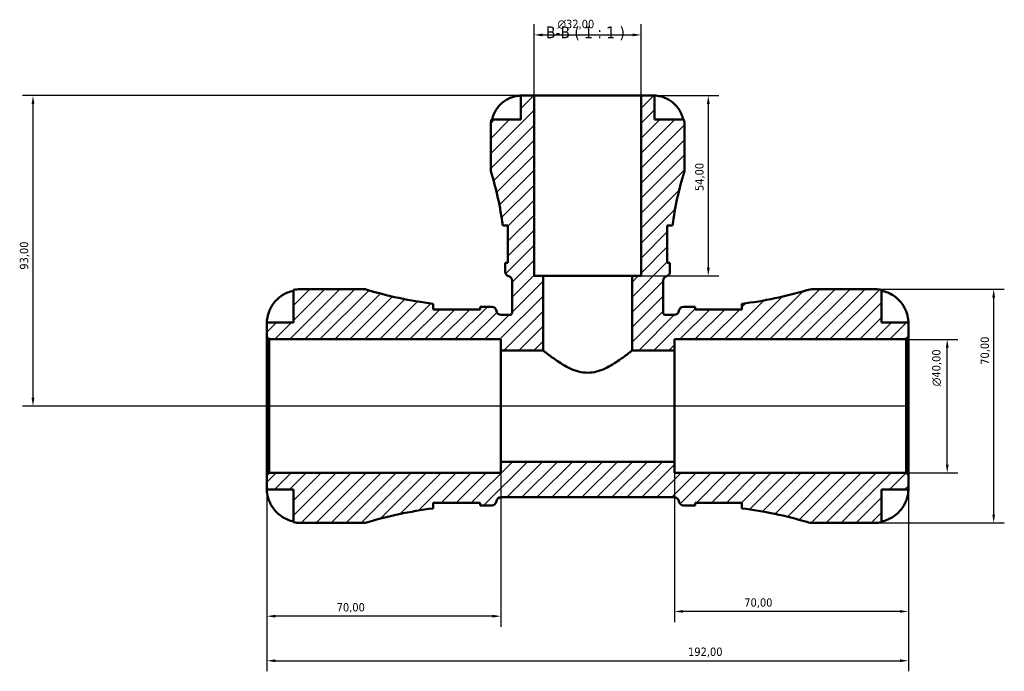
# Model space of a CAD drawing. Header units: millimetres. Extents: x 0 to 902, y 0 to 826.
# Tile 8 of 10: x 267 to 562, y 630 to 826. Entities that reach past the tile are written whole.
import ezdxf

# ---------------------------------------------------------------- set-up
doc = ezdxf.new("R2010")
doc.units = ezdxf.units.MM
for name, color, linetype, lineweight in [('Dimension (ISO)', 7, 'Continuous', 25), ('Hatch (ISO)', 7, 'Continuous', 18), ('Symbol (ISO)', 7, 'Continuous', 25), ('Visible (ISO)', 7, 'Continuous', 50)]:
    doc.layers.add(name, color=color, linetype=linetype, lineweight=lineweight)
doc.styles.add('Label Text (ISO)', font='tahoma.ttf')
doc.styles.add('Note Text (ISO)', font='tahoma.ttf')
doc.dimstyles.new('Default (ISO)', dxfattribs={"dimtxt": 2.5, "dimasz": 2.5, "dimexe": 3.175, "dimexo": 0, "dimgap": 0.762, "dimtad": 1, "dimrnd": 1e-08, "dimzin": 0, "dimtxsty": 'Note Text (ISO)', "dimcen": 0.09, "dimdle": 10, "dimclrd": 256, "dimclre": 256, "dimclrt": 256, "dimazin": 0, "dimtfac": 1.40208, "dimtmove": 0, "dimatfit": 3, "dimfxl": 1, "dimtolj": 1, "dimtzin": 0, "dimlwd": -1, "dimlwe": -1, "dimarcsym": 0})

# ---------------------------------------------------------------- blocks, each defined once
blk = doc.blocks.new('*D7')
at = {"layer": 'Defpoints', "color": 0, "transparency": 16777216}
for p in [(341.28, 689.1), (533.28, 689.1), (533.28, 633.53)]:
    blk.add_point(p, dxfattribs=at)
at = {"layer": 'Dimension (ISO)', "transparency": 16777216}
for p, q in [((341.28, 689.1), (341.28, 630.36)), ((533.28, 689.1), (533.28, 630.36)), ((343.78, 633.53), (530.78, 633.53))]:
    blk.add_line(p, q, dxfattribs=at)
for points in [[(343.78, 633.95), (343.78, 633.11), (341.28, 633.53)], [(530.78, 633.95), (530.78, 633.11), (533.28, 633.53)]]:
    blk.add_solid(points, dxfattribs=at)
at = {"layer": 'Dimension (ISO)', "color": 232, "true_color": 0xca0064, "transparency": 16777216, "insert": (467.33, 637.47), "char_height": 2.5, "attachment_point": 1, "style": 'Note Text (ISO)'}
blk.add_mtext('\\A1;192,00', dxfattribs=at)
blk = doc.blocks.new('*D8')
at = {"layer": 'Defpoints', "color": 0, "transparency": 16777216}
for p in [(463.28, 693.14), (533.28, 689.1), (463.28, 648.3)]:
    blk.add_point(p, dxfattribs=at)
at = {"layer": 'Dimension (ISO)', "transparency": 16777216}
for p, q in [((463.28, 693.14), (463.28, 645.12)), ((533.28, 689.1), (533.28, 645.12)), ((530.78, 648.3), (465.78, 648.3))]:
    blk.add_line(p, q, dxfattribs=at)
for points in [[(465.78, 648.71), (465.78, 647.88), (463.28, 648.3)], [(530.78, 648.71), (530.78, 647.88), (533.28, 648.3)]]:
    blk.add_solid(points, dxfattribs=at)
at = {"layer": 'Dimension (ISO)', "color": 232, "true_color": 0xca0064, "transparency": 16777216, "insert": (484.16, 652.23), "char_height": 2.5, "attachment_point": 1, "style": 'Note Text (ISO)'}
blk.add_mtext('\\A1;70,00', dxfattribs=at)
blk = doc.blocks.new('*D9')
at = {"layer": 'Defpoints', "color": 0, "transparency": 16777216}
for p in [(411.28, 693.14), (341.28, 689.1), (341.28, 646.87)]:
    blk.add_point(p, dxfattribs=at)
at = {"layer": 'Dimension (ISO)', "transparency": 16777216}
for p, q in [((411.28, 693.14), (411.28, 643.69)), ((341.28, 689.1), (341.28, 643.69)), ((408.78, 646.87), (343.78, 646.87))]:
    blk.add_line(p, q, dxfattribs=at)
for points in [[(343.78, 647.29), (343.78, 646.45), (341.28, 646.87)], [(408.78, 647.29), (408.78, 646.45), (411.28, 646.87)]]:
    blk.add_solid(points, dxfattribs=at)
at = {"layer": 'Dimension (ISO)', "color": 232, "true_color": 0xca0064, "transparency": 16777216, "insert": (362.16, 650.8), "char_height": 2.5, "attachment_point": 1, "style": 'Note Text (ISO)'}
blk.add_mtext('\\A1;70,00', dxfattribs=at)
blk = doc.blocks.new('*D10')
at = {"layer": 'Defpoints', "color": 0, "transparency": 16777216}
for p in [(453.28, 802.8), (450.61, 748.8), (473.4, 748.8)]:
    blk.add_point(p, dxfattribs=at)
at = {"layer": 'Dimension (ISO)', "transparency": 16777216}
for p, q in [((453.28, 802.8), (476.58, 802.8)), ((473.4, 800.3), (473.4, 751.3)), ((450.61, 748.8), (476.58, 748.8))]:
    blk.add_line(p, q, dxfattribs=at)
for points in [[(472.98, 800.3), (473.82, 800.3), (473.4, 802.8)], [(472.98, 751.3), (473.82, 751.3), (473.4, 748.8)]]:
    blk.add_solid(points, dxfattribs=at)
at = {"layer": 'Dimension (ISO)', "color": 232, "true_color": 0xca0064, "transparency": 16777216, "insert": (469.47, 774.2), "char_height": 2.5, "attachment_point": 1, "rotation": 90, "style": 'Note Text (ISO)'}
blk.add_mtext('\\A1;54,00', dxfattribs=at)
blk = doc.blocks.new('*D11')
at = {"layer": 'Defpoints', "color": 0, "transparency": 16777216}
for p in [(532.58, 729.8), (544.91, 729.8), (532.58, 689.8)]:
    blk.add_point(p, dxfattribs=at)
at = {"layer": 'Dimension (ISO)', "transparency": 16777216}
for p, q in [((532.58, 729.8), (548.08, 729.8)), ((544.91, 692.3), (544.91, 727.3)), ((532.58, 689.8), (548.08, 689.8))]:
    blk.add_line(p, q, dxfattribs=at)
for points in [[(544.49, 727.3), (545.33, 727.3), (544.91, 729.8)], [(544.49, 692.3), (545.33, 692.3), (544.91, 689.8)]]:
    blk.add_solid(points, dxfattribs=at)
at = {"layer": 'Dimension (ISO)', "color": 232, "true_color": 0xca0064, "transparency": 16777216, "insert": (540.38, 715.75), "char_height": 2.5, "attachment_point": 1, "rotation": 90, "style": 'Note Text (ISO)'}
blk.add_mtext('\\A1;\\fAIGDT|b0|i0;\\H2.5000;\\ln\\fTahoma|b0|i0;\\H2.5000;40,00', dxfattribs=at)
blk = doc.blocks.new('*D12')
at = {"layer": 'Defpoints', "color": 0, "transparency": 16777216}
for p in [(523.28, 744.8), (558.81, 744.8), (523.28, 674.8)]:
    blk.add_point(p, dxfattribs=at)
at = {"layer": 'Dimension (ISO)', "transparency": 16777216}
for p, q in [((523.28, 744.8), (561.99, 744.8)), ((558.81, 677.3), (558.81, 742.3)), ((523.28, 674.8), (561.99, 674.8))]:
    blk.add_line(p, q, dxfattribs=at)
for points in [[(558.4, 742.3), (559.23, 742.3), (558.81, 744.8)], [(558.4, 677.3), (559.23, 677.3), (558.81, 674.8)]]:
    blk.add_solid(points, dxfattribs=at)
at = {"layer": 'Dimension (ISO)', "color": 232, "true_color": 0xca0064, "transparency": 16777216, "insert": (554.88, 722.18), "char_height": 2.5, "attachment_point": 1, "rotation": 90, "style": 'Note Text (ISO)'}
blk.add_mtext('\\A1;70,00', dxfattribs=at)
blk = doc.blocks.new('*D13')
at = {"layer": 'Defpoints', "color": 0, "transparency": 16777216}
for p in [(453.28, 820.98), (421.28, 802.8), (453.28, 802.8)]:
    blk.add_point(p, dxfattribs=at)
at = {"layer": 'Dimension (ISO)', "transparency": 16777216}
for p, q in [((421.28, 802.8), (421.28, 824.16)), ((453.28, 802.8), (453.28, 824.16)), ((423.78, 820.98), (450.78, 820.98))]:
    blk.add_line(p, q, dxfattribs=at)
for points in [[(423.78, 821.4), (423.78, 820.57), (421.28, 820.98)], [(450.78, 821.4), (450.78, 820.57), (453.28, 820.98)]]:
    blk.add_solid(points, dxfattribs=at)
at = {"layer": 'Dimension (ISO)', "color": 232, "true_color": 0xca0064, "transparency": 16777216, "insert": (428.22, 825.51), "char_height": 2.5, "attachment_point": 1, "style": 'Note Text (ISO)'}
blk.add_mtext('\\A1;\\fAIGDT|b0|i0;\\H2.5000;\\ln\\fTahoma|b0|i0;\\H2.5000;32,00', dxfattribs=at)
blk = doc.blocks.new('*D14')
at = {"layer": 'Defpoints', "color": 0, "transparency": 16777216}
for p in [(421.28, 802.8), (271.28, 709.8), (533.28, 709.8)]:
    blk.add_point(p, dxfattribs=at)
at = {"layer": 'Dimension (ISO)', "transparency": 16777216}
for p, q in [((421.28, 802.8), (268.1, 802.8)), ((271.28, 800.3), (271.28, 712.3)), ((533.28, 709.8), (268.1, 709.8))]:
    blk.add_line(p, q, dxfattribs=at)
for points in [[(270.86, 800.3), (271.7, 800.3), (271.28, 802.8)], [(270.86, 712.3), (271.7, 712.3), (271.28, 709.8)]]:
    blk.add_solid(points, dxfattribs=at)
at = {"layer": 'Dimension (ISO)', "color": 232, "true_color": 0xca0064, "transparency": 16777216, "insert": (267.34, 750.65), "char_height": 2.5, "attachment_point": 1, "rotation": 90, "style": 'Note Text (ISO)'}
blk.add_mtext('\\A1;93,00', dxfattribs=at)

msp = doc.modelspace()

# ---------------------------------------------------------------- hatches: boundary and pattern name
at = {"layer": 'Hatch (ISO)'}
h = msp.add_hatch(dxfattribs=at)
h.set_pattern_fill('ANSI31', color=256, scale=25.4, style=0)
h.set_pattern_definition([(45, (0, 0), (-2.245064, 2.245064), [])])
edge = h.paths.add_edge_path()
edge.add_line((341.279, 730.503), (341.979, 729.803))
edge.add_line((341.979, 729.803), (411.279, 729.803))
edge.add_line((411.279, 729.803), (411.279, 726.469))
edge.add_line((411.279, 726.469), (423.946, 726.469))
edge.add_line((423.946, 726.469), (423.946, 748.803))
edge.add_line((423.946, 748.803), (421.279, 748.803))
edge.add_line((421.279, 748.803), (421.279, 802.803))
edge.add_line((421.279, 802.803), (417.279, 802.803))
edge.add_line((417.279, 802.803), (417.279, 795.603))
edge.add_line((417.279, 795.603), (408.461, 795.603))
edge.add_ellipse((417.279, 793.803), major_axis=(-8.818, 1.8), ratio=1, start_angle=0, end_angle=11.53696)
edge.add_line((408.279, 793.803), (408.279, 780.123))
edge.add_ellipse((319.823, 752.043), major_axis=(88.456, 28.08), ratio=1, start_angle=349.74268, end_angle=360, ccw=False)
edge.add_line((411.865, 763.923), (413.429, 763.923))
edge.add_line((413.429, 763.923), (413.429, 752.723))
edge.add_line((413.429, 752.723), (412.626, 752.723))
edge.add_ellipse((319.823, 752.043), major_axis=(92.803, 0.68), ratio=1, start_angle=359.58018, end_angle=360, ccw=False)
edge.add_line((412.629, 752.043), (412.629, 750.095))
edge.add_ellipse((414.029, 750.095), major_axis=(-1.4, 0), ratio=1, start_angle=0, end_angle=74.03799)
edge.add_ellipse((413.259, 747.403), major_axis=(0.385, 1.346), ratio=1, start_angle=285.96201, end_angle=360, ccw=False)
edge.add_line((414.659, 747.403), (414.659, 737.803))
edge.add_spline(control_points=[(414.659, 737.803), (414.659, 737.756), (414.654, 737.709), (414.635, 737.617), (414.621, 737.572), (414.567, 737.444), (414.516, 737.368), (414.386, 737.24), (414.309, 737.19), (414.14, 737.12), (414.05, 737.103), (413.959, 737.103)], knot_values=[-0.110237, -0.110237, -0.110237, -0.110237, -0.0961362, -0.0961362, -0.0820353, -0.0820353, -0.0546902, -0.0546902, -0.0273451, -0.0273451, 0, 0, 0, 0], degree=3, periodic=0)
edge.add_line((413.959, 737.103), (411.357, 737.103))
edge.add_ellipse((411.357, 738.503), major_axis=(0, -1.4), ratio=1, start_angle=277.18076, end_angle=360, ccw=False)
edge.add_ellipse((408.579, 738.153), major_axis=(1.389, 0.175), ratio=1, start_angle=0, end_angle=82.81924)
edge.add_line((408.579, 739.553), (405.779, 739.553))
edge.add_ellipse((405.779, 859.512), major_axis=(0, -119.959), ratio=1, start_angle=359.66566, end_angle=360, ccw=False)
edge.add_line((405.079, 739.555), (405.079, 738.753))
edge.add_line((405.079, 738.753), (391.079, 738.753))
edge.add_line((391.079, 738.753), (391.079, 740.457))
edge.add_ellipse((405.779, 859.512), major_axis=(-14.7, -119.055), ratio=1, start_angle=350.02517, end_angle=360, ccw=False)
edge.add_line((370.679, 744.803), (351.279, 744.803))
edge.add_ellipse((351.279, 734.803), major_axis=(0, 10), ratio=1, start_angle=0, end_angle=11.53696)
edge.add_line((349.279, 744.601), (349.279, 734.803))
edge.add_line((349.279, 734.803), (341.279, 734.803))
edge.add_line((341.279, 734.803), (341.279, 730.503))
edge = h.paths.add_edge_path()
edge.add_ellipse((504.911, 681.803), major_axis=(-1.992, -6.711), ratio=1, start_angle=0, end_angle=16.53458)
edge.add_line((504.911, 674.803), (523.279, 674.803))
edge.add_ellipse((523.279, 684.803), major_axis=(0, -10), ratio=1, start_angle=0, end_angle=11.53696)
edge.add_line((525.279, 675.005), (525.279, 684.803))
edge.add_line((525.279, 684.803), (533.279, 684.803))
edge.add_line((533.279, 684.803), (533.279, 689.103))
edge.add_line((533.279, 689.103), (532.579, 689.803))
edge.add_line((532.579, 689.803), (463.279, 689.803))
edge.add_line((463.279, 689.803), (463.279, 693.136))
edge.add_line((463.279, 693.136), (411.279, 693.136))
edge.add_line((411.279, 693.136), (411.279, 689.803))
edge.add_line((411.279, 689.803), (341.979, 689.803))
edge.add_line((341.979, 689.803), (341.279, 689.103))
edge.add_line((341.279, 689.103), (341.279, 684.803))
edge.add_line((341.279, 684.803), (349.279, 684.803))
edge.add_line((349.279, 684.803), (349.279, 675.005))
edge.add_ellipse((351.279, 684.803), major_axis=(-2, -9.798), ratio=1, start_angle=0, end_angle=11.53696)
edge.add_line((351.279, 674.803), (370.679, 674.803))
edge.add_ellipse((405.779, 560.093), major_axis=(-35.1, 114.709), ratio=1, start_angle=350.02517, end_angle=360, ccw=False)
edge.add_line((391.079, 679.148), (391.079, 680.853))
edge.add_line((391.079, 680.853), (405.079, 680.853))
edge.add_line((405.079, 680.853), (405.079, 680.051))
edge.add_ellipse((405.779, 560.093), major_axis=(-0.7, 119.957), ratio=1, start_angle=359.66566, end_angle=360, ccw=False)
edge.add_line((405.779, 680.053), (408.579, 680.053))
edge.add_ellipse((408.579, 681.453), major_axis=(0, -1.4), ratio=1, start_angle=0, end_angle=82.81924)
edge.add_ellipse((411.357, 681.103), major_axis=(-1.389, 0.175), ratio=1, start_angle=277.18076, end_angle=360, ccw=False)
edge.add_line((411.357, 682.503), (463.201, 682.503))
edge.add_ellipse((463.201, 681.103), major_axis=(0, 1.4), ratio=1, start_angle=277.18076, end_angle=360, ccw=False)
edge.add_ellipse((465.979, 681.453), major_axis=(-1.389, -0.175), ratio=1, start_angle=0, end_angle=82.81924)
edge.add_line((465.979, 680.053), (468.779, 680.053))
edge.add_ellipse((468.779, 560.093), major_axis=(0, 119.959), ratio=1, start_angle=359.66566, end_angle=360, ccw=False)
edge.add_line((469.479, 680.051), (469.479, 680.853))
edge.add_line((469.479, 680.853), (483.479, 680.853))
edge.add_line((483.479, 680.853), (483.479, 679.148))
edge.add_ellipse((468.779, 560.093), major_axis=(14.7, 119.055), ratio=1, start_angle=350.50423, end_angle=360, ccw=False)
edge = h.paths.add_edge_path()
edge.add_ellipse((504.911, 737.803), major_axis=(0, 7), ratio=1, start_angle=0, end_angle=16.53458)
edge.add_ellipse((468.779, 859.512), major_axis=(34.14, -114.999), ratio=1, start_angle=350.50423, end_angle=360, ccw=False)
edge.add_line((483.479, 740.457), (483.479, 738.753))
edge.add_line((483.479, 738.753), (469.479, 738.753))
edge.add_line((469.479, 738.753), (469.479, 739.555))
edge.add_ellipse((468.779, 859.512), major_axis=(0.7, -119.957), ratio=1, start_angle=359.66566, end_angle=360, ccw=False)
edge.add_line((468.779, 739.553), (465.979, 739.553))
edge.add_ellipse((465.979, 738.153), major_axis=(0, 1.4), ratio=1, start_angle=0, end_angle=82.81924)
edge.add_ellipse((463.201, 738.503), major_axis=(1.389, -0.175), ratio=1, start_angle=277.18076, end_angle=360, ccw=False)
edge.add_line((463.201, 737.103), (460.599, 737.103))
edge.add_spline(control_points=[(460.599, 737.103), (460.552, 737.103), (460.505, 737.107), (460.413, 737.126), (460.368, 737.14), (460.241, 737.194), (460.165, 737.246), (460.037, 737.376), (459.986, 737.452), (459.917, 737.621), (459.899, 737.711), (459.899, 737.803)], knot_values=[-0.110237, -0.110237, -0.110237, -0.110237, -0.0961362, -0.0961362, -0.0820353, -0.0820353, -0.0546902, -0.0546902, -0.0273451, -0.0273451, 0, 0, 0, 0], degree=3, periodic=0)
edge.add_line((459.899, 737.803), (459.899, 747.403))
edge.add_ellipse((461.299, 747.403), major_axis=(-1.4, 0), ratio=1, start_angle=285.96201, end_angle=360, ccw=False)
edge.add_ellipse((460.529, 750.095), major_axis=(0.385, -1.346), ratio=1, start_angle=0, end_angle=74.03799)
edge.add_line((461.929, 750.095), (461.929, 752.043))
edge.add_ellipse((554.735, 752.043), major_axis=(-92.806, 0), ratio=1, start_angle=359.58018, end_angle=360, ccw=False)
edge.add_line((461.931, 752.723), (461.129, 752.723))
edge.add_line((461.129, 752.723), (461.129, 763.923))
edge.add_line((461.129, 763.923), (462.692, 763.923))
edge.add_ellipse((554.735, 752.043), major_axis=(-92.042, 11.88), ratio=1, start_angle=349.74268, end_angle=360, ccw=False)
edge.add_line((466.279, 780.123), (466.279, 793.803))
edge.add_ellipse((457.279, 793.803), major_axis=(9, 0), ratio=1, start_angle=0, end_angle=11.53696)
edge.add_line((466.097, 795.603), (457.279, 795.603))
edge.add_line((457.279, 795.603), (457.279, 802.803))
edge.add_line((457.279, 802.803), (453.279, 802.803))
edge.add_line((453.279, 802.803), (453.279, 748.803))
edge.add_line((453.279, 748.803), (450.612, 748.803))
edge.add_line((450.612, 748.803), (450.612, 726.469))
edge.add_line((450.612, 726.469), (463.279, 726.469))
edge.add_line((463.279, 726.469), (463.279, 729.803))
edge.add_line((463.279, 729.803), (532.579, 729.803))
edge.add_line((532.579, 729.803), (533.279, 730.503))
edge.add_line((533.279, 730.503), (533.279, 734.803))
edge.add_line((533.279, 734.803), (525.279, 734.803))
edge.add_line((525.279, 734.803), (525.279, 744.601))
edge.add_ellipse((523.279, 734.803), major_axis=(2, 9.798), ratio=1, start_angle=0, end_angle=11.53696)
edge.add_line((523.279, 744.803), (504.911, 744.803))

# ---------------------------------------------------------------- linework, layer by layer
at = {"layer": 'Visible (ISO)'}
for p, q in [((421.279, 802.803), (417.279, 802.803)), ((417.279, 802.803), (417.279, 795.603)), ((421.279, 748.803), (421.279, 802.803)), ((453.279, 802.803), (421.279, 802.803)), ((457.279, 802.803), (453.279, 802.803)), ((453.279, 802.803), (453.279, 748.803)), ((457.279, 795.603), (457.279, 802.803)), ((408.279, 793.803), (408.279, 780.123)), ((417.279, 795.603), (408.461, 795.603)), ((466.097, 795.603), (457.279, 795.603)), ((466.279, 780.123), (466.279, 793.803)), ((411.865, 763.923), (413.429, 763.923)), ((413.429, 763.923), (413.429, 752.723)), ((461.129, 752.723), (461.129, 763.923)), ((461.129, 763.923), (462.692, 763.923)), ((413.429, 752.723), (412.626, 752.723)), ((412.629, 752.043), (412.629, 750.095)), ((461.931, 752.723), (461.129, 752.723)), ((461.929, 750.095), (461.929, 752.043)), ((423.946, 748.803), (421.279, 748.803)), ((423.946, 726.469), (423.946, 748.803)), ((450.612, 748.803), (423.946, 748.803)), ((453.279, 748.803), (450.612, 748.803)), ((450.612, 748.803), (450.612, 726.469)), ((414.659, 747.403), (414.659, 737.803)), ((459.899, 737.803), (459.899, 747.403)), ((349.279, 744.601), (349.279, 734.803)), ((370.679, 744.803), (351.279, 744.803)), ((523.279, 744.803), (504.911, 744.803)), ((525.279, 734.803), (525.279, 744.601)), ((391.079, 738.753), (391.079, 740.457)), ((483.479, 740.457), (483.479, 738.753)), ((405.079, 738.753), (391.079, 738.753)), ((405.079, 739.555), (405.079, 738.753)), ((408.579, 739.553), (405.779, 739.553)), ((413.959, 737.103), (411.357, 737.103)), ((463.201, 737.103), (460.599, 737.103)), ((468.779, 739.553), (465.979, 739.553)), ((469.479, 738.753), (469.479, 739.555)), ((483.479, 738.753), (469.479, 738.753)), ((349.279, 734.803), (341.279, 734.803)), ((341.279, 734.803), (341.279, 730.503)), ((533.279, 734.803), (525.279, 734.803)), ((533.279, 730.503), (533.279, 734.803)), ((341.279, 730.503), (341.979, 729.803)), ((341.279, 689.103), (341.279, 730.503)), ((341.979, 729.803), (411.279, 729.803)), ((341.979, 729.803), (341.979, 689.803)), ((411.279, 729.803), (411.279, 726.469)), ((463.279, 726.469), (463.279, 729.803)), ((463.279, 729.803), (532.579, 729.803)), ((532.579, 729.803), (533.279, 730.503)), ((532.579, 729.803), (532.579, 689.803)), ((533.279, 689.103), (533.279, 730.503)), ((411.279, 726.469), (423.946, 726.469)), ((411.279, 693.136), (411.279, 726.469)), ((450.612, 726.469), (463.279, 726.469)), ((463.279, 693.136), (463.279, 726.469)), ((463.279, 693.136), (411.279, 693.136)), ((411.279, 693.136), (411.279, 689.803)), ((463.279, 689.803), (463.279, 693.136)), ((341.979, 689.803), (341.279, 689.103)), ((411.279, 689.803), (341.979, 689.803)), ((532.579, 689.803), (463.279, 689.803)), ((533.279, 689.103), (532.579, 689.803)), ((341.279, 689.103), (341.279, 684.803)), ((533.279, 684.803), (533.279, 689.103)), ((341.279, 684.803), (349.279, 684.803)), ((349.279, 684.803), (349.279, 675.005)), ((525.279, 675.005), (525.279, 684.803)), ((525.279, 684.803), (533.279, 684.803)), ((391.079, 679.148), (391.079, 680.853)), ((391.079, 680.853), (405.079, 680.853)), ((405.079, 680.853), (405.079, 680.051)), ((411.357, 682.503), (463.201, 682.503)), ((469.479, 680.051), (469.479, 680.853)), ((469.479, 680.853), (483.479, 680.853)), ((483.479, 680.853), (483.479, 679.148)), ((405.779, 680.053), (408.579, 680.053)), ((465.979, 680.053), (468.779, 680.053)), ((351.279, 674.803), (370.679, 674.803)), ((504.911, 674.803), (523.279, 674.803))]:
    msp.add_line(p, q, dxfattribs=at)
for centre, radius, start, end in [((417.279, 793.803), 9, 168.46304, 180), ((457.279, 793.803), 9, 0, 11.53696), ((319.823, 752.043), 92.806, 7.35458, 17.6119), ((554.735, 752.043), 92.806, 162.3881, 172.64542), ((319.823, 752.043), 92.806, 0, 0.41982), ((554.735, 752.043), 92.806, 179.58018, 180), ((414.029, 750.095), 1.4, 180, 254.03799), ((413.259, 747.403), 1.4, 0, 74.03799), ((461.299, 747.403), 1.4, 105.96201, 180), ((460.529, 750.095), 1.4, 285.96201, 0), ((351.279, 734.803), 10, 90, 101.53696), ((405.779, 859.512), 119.959, 252.98636, 262.96119), ((468.779, 859.512), 119.959, 277.03881, 286.53458), ((504.911, 737.803), 7, 90, 106.53458), ((523.279, 734.803), 10, 78.46304, 90), ((405.779, 859.512), 119.959, 269.66566, 270), ((408.579, 738.153), 1.4, 7.18076, 90), ((411.357, 738.503), 1.4, 187.18076, 270), ((463.201, 738.503), 1.4, 270, 352.81924), ((465.979, 738.153), 1.4, 90, 172.81924), ((468.779, 859.512), 119.959, 270, 270.33434), ((408.579, 681.453), 1.4, 270, 352.81924), ((411.357, 681.103), 1.4, 90, 172.81924), ((463.201, 681.103), 1.4, 7.18076, 90), ((465.979, 681.453), 1.4, 187.18076, 270), ((405.779, 560.093), 119.959, 97.03881, 107.01364), ((405.779, 560.093), 119.959, 90, 90.33434), ((468.779, 560.093), 119.959, 89.66566, 90), ((468.779, 560.093), 119.959, 73.46542, 82.96119), ((351.279, 684.803), 10, 258.46304, 270), ((504.911, 681.803), 7, 253.46542, 270), ((523.279, 684.803), 10, 270, 281.53696)]:
    msp.add_arc(centre, radius, start, end, dxfattribs=at)
for points, knots in [([(408.687, 795.603), (408.805, 796.177), (408.982, 796.738), (409.402, 797.748), (409.686, 798.287), (410.362, 799.293), (410.754, 799.76), (411.544, 800.547), (412.017, 800.939), (412.899, 801.524), (413.291, 801.744), (413.679, 801.927)], [0.17075309, 0.17075309, 0.17075309, 0.17075309, 0.33215152, 0.33215152, 0.49888818, 0.49888818, 0.66562485, 0.66562485, 0.83351137, 0.83351137, 0.95687373, 0.95687373, 0.95687373, 0.95687373]), ([(413.679, 801.927), (413.822, 801.994), (413.966, 802.058), (414.326, 802.208), (414.54, 802.289), (414.981, 802.437), (415.205, 802.503), (415.731, 802.637), (416.017, 802.691), (416.58, 802.773), (416.829, 802.789), (417.185, 802.804), (417.279, 802.803), (417.279, 802.803)], [-0.57647647, -0.57647647, -0.57647647, -0.57647647, -0.52968676, -0.52968676, -0.46054026, -0.46054026, -0.38562403, -0.38562403, -0.27730827, -0.27730827, -0.14258086, -0.14258086, 0, 0, 0, 0]), ([(457.279, 802.803), (457.279, 802.803), (457.312, 802.803), (457.447, 802.801), (457.554, 802.798), (457.912, 802.776), (458.205, 802.748), (458.8, 802.64), (459.067, 802.58), (459.559, 802.442), (459.775, 802.373), (460.218, 802.213), (460.444, 802.123), (460.738, 801.992), (460.809, 801.96), (460.879, 801.927)], [-2.49913258, -2.49913258, -2.49913258, -2.49913258, -2.41505436, -2.41505436, -2.32384732, -2.32384732, -2.1841143, -2.1841143, -2.08674766, -2.08674766, -2.01440674, -2.01440674, -1.93994266, -1.93994266, -1.91637503, -1.91637503, -1.91637503, -1.91637503]), ([(460.879, 801.927), (461.267, 801.744), (461.659, 801.524), (462.541, 800.939), (463.014, 800.547), (463.804, 799.76), (464.196, 799.293), (464.872, 798.287), (465.156, 797.748), (465.576, 796.738), (465.753, 796.177), (465.871, 795.603)], [4.42788748, 4.42788748, 4.42788748, 4.42788748, 4.55124983, 4.55124983, 4.71913636, 4.71913636, 4.88587302, 4.88587302, 5.05260969, 5.05260969, 5.21400811, 5.21400811, 5.21400811, 5.21400811]), ([(413.429, 763.756), (413.372, 763.792), (413.317, 763.822), (413.152, 763.897), (413.049, 763.923), (412.955, 763.923)], [-0.26135187, -0.26135187, -0.26135187, -0.26135187, -0.21420917, -0.21420917, -0.11624617, -0.11624617, -0.11624617, -0.11624617]), ([(461.603, 763.923), (461.55, 763.923), (461.494, 763.914), (461.34, 763.872), (461.237, 763.824), (461.129, 763.756)], [-1.99608054, -1.99608054, -1.99608054, -1.99608054, -1.94100409, -1.94100409, -1.85106155, -1.85106155, -1.85106155, -1.85106155]), ([(342.239, 738.803), (342.444, 739.241), (342.692, 739.686), (343.348, 740.672), (343.783, 741.196), (344.656, 742.074), (345.175, 742.509), (346.294, 743.259), (346.893, 743.574), (348.016, 744.041), (348.64, 744.239), (349.279, 744.37)], [4.90264375, 4.90264375, 4.90264375, 4.90264375, 5.04224508, 5.04224508, 5.22854914, 5.22854914, 5.41380406, 5.41380406, 5.59905898, 5.59905898, 5.77859995, 5.77859995, 5.77859995, 5.77859995]), ([(525.279, 744.37), (525.918, 744.239), (526.542, 744.041), (527.665, 743.574), (528.264, 743.259), (529.382, 742.509), (529.901, 742.074), (530.775, 741.196), (531.21, 740.672), (531.866, 739.686), (532.114, 739.241), (532.319, 738.803)], [0.18972425, 0.18972425, 0.18972425, 0.18972425, 0.36926522, 0.36926522, 0.55452014, 0.55452014, 0.73977506, 0.73977506, 0.92607912, 0.92607912, 1.06568045, 1.06568045, 1.06568045, 1.06568045]), ([(341.279, 734.803), (341.279, 734.803), (341.278, 734.856), (341.283, 735.078), (341.289, 735.261), (341.332, 735.732), (341.367, 736.012), (341.48, 736.609), (341.55, 736.911), (341.701, 737.429), (341.767, 737.634), (341.908, 738.027), (341.981, 738.215), (342.117, 738.537), (342.177, 738.67), (342.239, 738.803)], [0, 0, 0, 0, 0.11274969, 0.11274969, 0.24046199, 0.24046199, 0.3630761, 0.3630761, 0.46982648, 0.46982648, 0.53680834, 0.53680834, 0.59738122, 0.59738122, 0.64072731, 0.64072731, 0.64072731, 0.64072731]), ([(391.079, 739.166), (391.079, 739.056), (391.108, 738.935), (391.173, 738.787), (391.181, 738.77), (391.189, 738.753)], [-2.4876076, -2.4876076, -2.4876076, -2.4876076, -2.37140373, -2.37140373, -2.35610794, -2.35610794, -2.35610794, -2.35610794]), ([(414.659, 737.803), (414.659, 737.756), (414.654, 737.709), (414.635, 737.617), (414.621, 737.572), (414.567, 737.444), (414.516, 737.368), (414.386, 737.24), (414.309, 737.19), (414.14, 737.12), (414.05, 737.103), (413.959, 737.103)], [-0.11023699, -0.11023699, -0.11023699, -0.11023699, -0.09613616, -0.09613616, -0.08203534, -0.08203534, -0.05469023, -0.05469023, -0.02734511, -0.02734511, 0, 0, 0, 0]), ([(460.599, 737.103), (460.552, 737.103), (460.505, 737.107), (460.413, 737.126), (460.368, 737.14), (460.241, 737.194), (460.165, 737.246), (460.037, 737.376), (459.986, 737.452), (459.917, 737.621), (459.899, 737.711), (459.899, 737.803)], [-0.11023699, -0.11023699, -0.11023699, -0.11023699, -0.09613616, -0.09613616, -0.08203534, -0.08203534, -0.05469023, -0.05469023, -0.02734511, -0.02734511, 0, 0, 0, 0]), ([(532.319, 738.803), (532.412, 738.604), (532.5, 738.403), (532.655, 738.014), (532.724, 737.827), (532.864, 737.411), (532.931, 737.185), (533.088, 736.581), (533.156, 736.226), (533.247, 735.576), (533.265, 735.302), (533.281, 734.908), (533.279, 734.803), (533.279, 734.803)], [-0.64798358, -0.64798358, -0.64798358, -0.64798358, -0.58129223, -0.58129223, -0.51957432, -0.51957432, -0.44316993, -0.44316993, -0.3085364, -0.3085364, -0.15881239, -0.15881239, 0, 0, 0, 0]), ([(423.946, 726.469), (423.946, 726.469), (424.035, 726.398), (424.395, 726.112), (424.665, 725.898), (425.71, 725.088), (426.727, 724.317), (429.011, 722.751), (430.452, 721.826), (432.866, 720.71), (433.713, 720.386), (435.464, 719.931), (436.368, 719.803), (437.279, 719.803)], [6.4602982, 6.4602982, 6.4602982, 6.4602982, 6.7252252, 6.7252252, 6.9901522, 6.9901522, 7.5200062, 7.5200062, 8.0668686, 8.0668686, 8.3402998, 8.3402998, 8.6137309, 8.6137309, 8.6137309, 8.6137309]), ([(437.279, 719.803), (438.19, 719.803), (439.094, 719.931), (440.845, 720.386), (441.692, 720.71), (444.106, 721.826), (445.547, 722.751), (447.831, 724.317), (448.848, 725.088), (449.893, 725.898), (450.163, 726.112), (450.523, 726.398), (450.612, 726.469), (450.612, 726.469)], [0, 0, 0, 0, 0.2734312, 0.2734312, 0.5468624, 0.5468624, 1.0937247, 1.0937247, 1.6235787, 1.6235787, 1.8885057, 1.8885057, 2.1534327, 2.1534327, 2.1534327, 2.1534327]), ([(342.239, 680.803), (342.17, 680.949), (342.104, 681.097), (341.944, 681.482), (341.854, 681.719), (341.688, 682.211), (341.615, 682.462), (341.463, 683.06), (341.401, 683.388), (341.311, 684.023), (341.293, 684.301), (341.277, 684.698), (341.279, 684.803), (341.279, 684.803)], [-0.64008532, -0.64008532, -0.64008532, -0.64008532, -0.59222185, -0.59222185, -0.51595037, -0.51595037, -0.43235608, -0.43235608, -0.30863031, -0.30863031, -0.15844955, -0.15844955, 0, 0, 0, 0]), ([(533.279, 684.803), (533.279, 684.803), (533.279, 684.76), (533.276, 684.583), (533.272, 684.441), (533.241, 683.993), (533.203, 683.649), (533.073, 682.973), (533.004, 682.68), (532.847, 682.141), (532.769, 681.904), (532.589, 681.417), (532.487, 681.17), (532.357, 680.884), (532.338, 680.843), (532.319, 680.803)], [-2.77804136, -2.77804136, -2.77804136, -2.77804136, -2.67672151, -2.67672151, -2.56558131, -2.56558131, -2.40960112, -2.40960112, -2.30519389, -2.30519389, -2.22617552, -2.22617552, -2.14450488, -2.14450488, -2.1308178, -2.1308178, -2.1308178, -2.1308178]), ([(349.279, 675.235), (348.64, 675.367), (348.016, 675.564), (346.893, 676.031), (346.294, 676.346), (345.175, 677.096), (344.656, 677.531), (343.783, 678.409), (343.348, 678.933), (342.692, 679.92), (342.444, 680.364), (342.239, 680.803)], [0.18972425, 0.18972425, 0.18972425, 0.18972425, 0.36926522, 0.36926522, 0.55452014, 0.55452014, 0.73977506, 0.73977506, 0.92607912, 0.92607912, 1.06568045, 1.06568045, 1.06568045, 1.06568045]), ([(391.189, 680.853), (391.187, 680.849), (391.185, 680.845), (391.114, 680.695), (391.079, 680.561), (391.079, 680.439)], [-0.27026735, -0.27026735, -0.27026735, -0.27026735, -0.26693558, -0.26693558, -0.1388148, -0.1388148, -0.1388148, -0.1388148]), ([(483.479, 680.439), (483.479, 680.551), (483.449, 680.673), (483.384, 680.821), (483.376, 680.837), (483.369, 680.853)], [-2.48162579, -2.48162579, -2.48162579, -2.48162579, -2.36396519, -2.36396519, -2.35012739, -2.35012739, -2.35012739, -2.35012739]), ([(532.319, 680.803), (532.114, 680.364), (531.866, 679.92), (531.21, 678.933), (530.775, 678.409), (529.901, 677.531), (529.382, 677.096), (528.264, 676.346), (527.665, 676.031), (526.542, 675.564), (525.918, 675.367), (525.279, 675.235)], [4.90264375, 4.90264375, 4.90264375, 4.90264375, 5.04224508, 5.04224508, 5.22854914, 5.22854914, 5.41380406, 5.41380406, 5.59905898, 5.59905898, 5.77859995, 5.77859995, 5.77859995, 5.77859995])]:
    msp.add_open_spline(points, degree=3, knots=knots, dxfattribs=at)
msp.add_open_spline([(483.369, 738.753), (483.442, 738.903), (483.479, 739.041), (483.479, 739.166)], degree=3, dxfattribs=at)

# ---------------------------------------------------------------- texts
at = {"layer": 'Symbol (ISO)', "insert": (424.839, 819.374), "char_height": 3.5, "attachment_point": 7, "style": 'Label Text (ISO)'}
msp.add_mtext('B-B ( 1 : 1 )', dxfattribs=at)

# ---------------------------------------------------------------- dimensions: what is measured, and where the dimension line sits
at = {"layer": 'Dimension (ISO)'}
for base, p1, p2, angle, picture, middle in [((453.279, 820.983), (421.279, 802.803), (453.279, 802.803), 180, '*D13', (433.779, 820.983)), ((544.908, 729.803), (532.579, 689.803), (532.579, 729.803), 90, '*D11', (544.908, 721.303))]:
    dim = msp.add_linear_dim(base=base, p1=p1, p2=p2, angle=angle, text='\\fAIGDT|b0|i0;\\H2.5000;\\ln\\fTahoma|b0|i0;\\H2.5000;<>', dimstyle='Default (ISO)', override={"dimdec": 2, "dimtp": 0, "dimtm": 0, "dimtdec": 2, "dimtofl": 0, "dimatfit": 1}, dxfattribs=at)
    dim.commit()
    dim.dimension.update_dxf_attribs({"geometry": picture, "text_midpoint": middle, "dimtype": 160})
for base, p1, p2, angle, picture, middle in [((271.279, 709.803), (421.279, 802.803), (533.279, 709.803), 90, '*D14', (271.279, 754.803)), ((473.4, 748.803), (453.279, 802.803), (450.612, 748.803), 270, '*D10', (473.4, 778.303)), ((558.814, 744.803), (523.279, 674.803), (523.279, 744.803), 270, '*D12', (558.814, 726.303)), ((341.279, 646.868), (411.279, 693.136), (341.279, 689.103), 180, '*D9', (366.279, 646.868)), ((463.279, 648.297), (533.279, 689.103), (463.279, 693.136), 180, '*D8', (488.279, 648.297)), ((533.279, 633.53), (341.279, 689.103), (533.279, 689.103), 180, '*D7', (472.279, 633.53))]:
    dim = msp.add_linear_dim(base=base, p1=p1, p2=p2, angle=angle, dimstyle='Default (ISO)', override={"dimdec": 2, "dimtp": 0, "dimtm": 0, "dimtdec": 2, "dimtofl": 0, "dimatfit": 1}, dxfattribs=at)
    dim.commit()
    dim.dimension.update_dxf_attribs({"geometry": picture, "text_midpoint": middle, "dimtype": 160})

doc.saveas('drawing.dxf')
